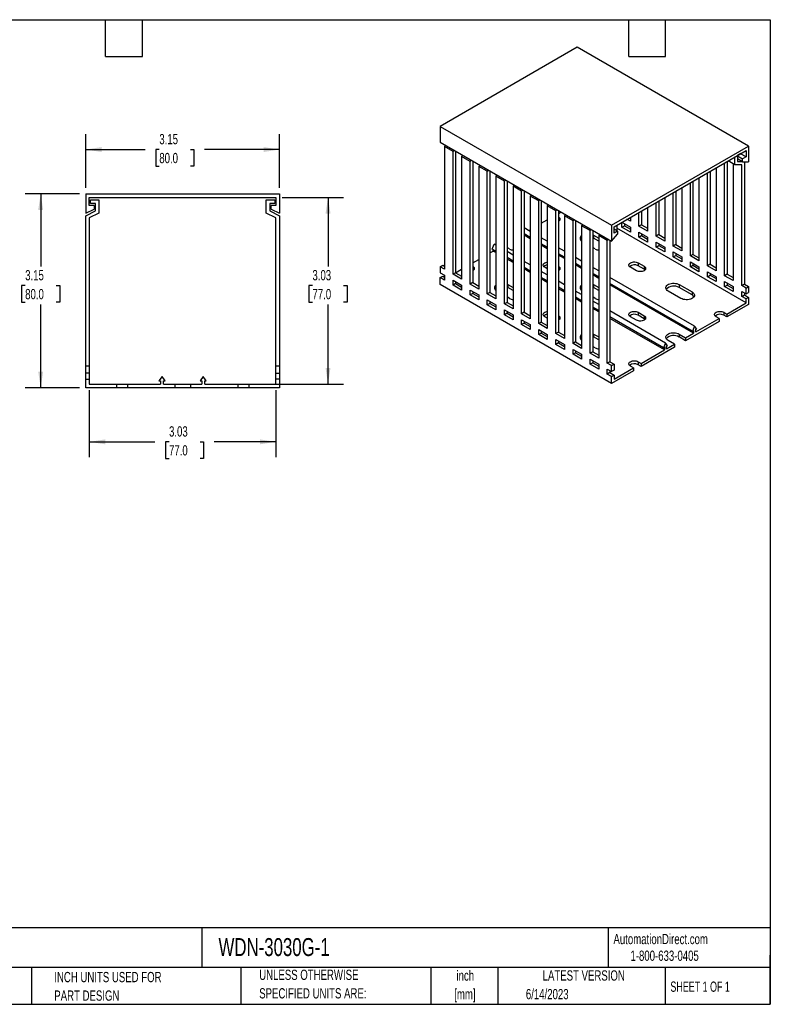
# Model space of a CAD drawing. Header units: inches. Extents: x 0.5 to 21.5, y 0.5 to 16.5.
# Tile 2 of 2: x 9.3 to 21.5, y 0.5 to 16.5. Entities that reach past the tile are written whole.
import ezdxf

# ---------------------------------------------------------------- set-up
doc = ezdxf.new("R2010")
doc.units = ezdxf.units.IN
doc.header["$LTSCALE"] = 2
doc.header["$MEASUREMENT"] = 0
doc.layers.add('DIMENSIONS', color=140, linetype='Continuous', lineweight=25)
doc.layers.add('TEXT', color=140, linetype='Continuous', lineweight=25)
doc.styles.add('SLDTEXTSTYLE0', font='TXT', dxfattribs={"width": 0.7})
doc.styles.add('SLDTEXTSTYLE1', font='TXT', dxfattribs={"width": 0.65})
doc.dimstyles.new('SLDDIMSTYLE1', dxfattribs={"dimtxt": 0.169922, "dimasz": 0.26, "dimexe": 0, "dimexo": 0.0625, "dimgap": 0.04248, "dimtad": 0, "dimtih": 1, "dimtoh": 1, "dimrnd": 1e-09, "dimzin": 12, "dimdsep": 46, "dimtxsty": 'SLDTEXTSTYLE0', "dimsah": 1, "dimcen": 0.09, "dimadec": 0, "dimazin": 3, "dimtfac": 1, "dimtofl": 0, "dimtmove": 0, "dimatfit": 3, "dimfxl": 0, "dimfrac": 2, "dimtolj": 1, "dimtzin": 12, "dimarcsym": 0})

# ---------------------------------------------------------------- blocks, each defined once
blk = doc.blocks.new('SW_NOTE_0')
at = {"layer": 'TEXT', "color": 0, "char_height": 0.1667, "attachment_point": 2, "style": 'SLDTEXTSTYLE0'}
for s, insert in [('inch', (0.25, 0.215)), ('[mm]', (0.244, -0.086))]:
    blk.add_mtext(s, dxfattribs=dict(at, insert=insert))
blk = doc.blocks.new('SW_NOTE_0_1')
at = {"layer": 'TEXT', "color": 0, "char_height": 0.16667, "attachment_point": 1, "style": 'SLDTEXTSTYLE0'}
for s, insert in [('UNLESS OTHERWISE', (0, 0.215)), ('SPECIFIED UNITS ARE:', (0, -0.086))]:
    blk.add_mtext(s, dxfattribs=dict(at, insert=insert))
blk = doc.blocks.new('SW_NOTE_0_5')
at = {"layer": 'TEXT', "color": 0, "char_height": 0.16667, "attachment_point": 1, "style": 'SLDTEXTSTYLE0'}
for s, insert in [('INCH UNITS USED FOR', (0, 0.215)), ('PART DESIGN', (0, -0.086))]:
    blk.add_mtext(s, dxfattribs=dict(at, insert=insert))
blk = doc.blocks.new('_D_3')
at = {"layer": 'DIMENSIONS'}
for p, q in [((10.437, 10.479), (10.437, 9.39)), ((13.468, 10.479), (13.468, 9.39)), ((10.437, 9.64), (11.501, 9.64)), ((11.732, 9.64), (11.675, 9.64)), ((11.675, 9.64), (11.675, 9.37)), ((12.237, 9.64), (12.294, 9.64)), ((12.294, 9.64), (12.294, 9.37)), ((13.468, 9.64), (12.467, 9.64)), ((11.675, 9.37), (11.732, 9.37)), ((12.294, 9.37), (12.237, 9.37))]:
    blk.add_line(p, q, dxfattribs=at)
for points in [[(10.437, 9.64), (10.697, 9.6), (10.697, 9.68)], [(13.468, 9.64), (13.208, 9.68), (13.208, 9.6)]]:
    blk.add_solid(points, dxfattribs=at)
at = {"layer": 'DIMENSIONS', "char_height": 0.1667, "attachment_point": 1, "style": 'SLDTEXTSTYLE0'}
for s, insert in [('3.03', (11.732, 9.893)), ('77.0', (11.732, 9.585))]:
    blk.add_mtext(s, dxfattribs=dict(at, insert=insert))
blk = doc.blocks.new('_D_4')
at = {"layer": 'DIMENSIONS'}
for p, q in [((13.568, 13.61), (14.565, 13.61)), ((14.315, 13.61), (14.315, 12.487)), ((14.062, 12.179), (14.005, 12.179)), ((14.005, 12.179), (14.005, 11.909)), ((14.567, 12.179), (14.624, 12.179)), ((14.624, 12.179), (14.624, 11.909)), ((14.005, 11.909), (14.062, 11.909)), ((14.315, 10.579), (14.315, 11.871)), ((14.624, 11.909), (14.567, 11.909)), ((12.364, 10.579), (14.565, 10.579))]:
    blk.add_line(p, q, dxfattribs=at)
for points in [[(14.315, 13.61), (14.275, 13.35), (14.355, 13.35)], [(14.315, 10.579), (14.355, 10.839), (14.275, 10.839)]]:
    blk.add_solid(points, dxfattribs=at)
at = {"layer": 'DIMENSIONS', "char_height": 0.1667, "attachment_point": 1, "style": 'SLDTEXTSTYLE0'}
for s, insert in [('3.03', (14.062, 12.432)), ('77.0', (14.062, 12.124))]:
    blk.add_mtext(s, dxfattribs=dict(at, insert=insert))
blk = doc.blocks.new('_D_5')
at = {"layer": 'DIMENSIONS'}
for p, q in [((10.378, 13.77), (10.378, 14.64)), ((13.528, 13.77), (13.528, 14.64)), ((10.378, 14.39), (11.344, 14.39)), ((11.574, 14.39), (11.517, 14.39)), ((11.517, 14.39), (11.517, 14.12)), ((12.079, 14.39), (12.136, 14.39)), ((12.136, 14.39), (12.136, 14.12)), ((13.528, 14.39), (12.31, 14.39)), ((11.517, 14.12), (11.574, 14.12)), ((12.136, 14.12), (12.079, 14.12))]:
    blk.add_line(p, q, dxfattribs=at)
for points in [[(10.378, 14.39), (10.638, 14.35), (10.638, 14.43)], [(13.528, 14.39), (13.268, 14.43), (13.268, 14.35)]]:
    blk.add_solid(points, dxfattribs=at)
at = {"layer": 'DIMENSIONS', "char_height": 0.1667, "attachment_point": 1, "style": 'SLDTEXTSTYLE0'}
for s, insert in [('3.15', (11.574, 14.643)), ('80.0', (11.574, 14.335))]:
    blk.add_mtext(s, dxfattribs=dict(at, insert=insert))
blk = doc.blocks.new('_D_6')
at = {"layer": 'DIMENSIONS'}
for p, q in [((10.278, 13.67), (9.397, 13.67)), ((9.647, 13.67), (9.647, 12.487)), ((9.395, 12.179), (9.338, 12.179)), ((9.338, 12.179), (9.338, 11.909)), ((9.9, 12.179), (9.957, 12.179)), ((9.957, 12.179), (9.957, 11.909)), ((9.338, 11.909), (9.395, 11.909)), ((9.647, 10.52), (9.647, 11.871)), ((9.957, 11.909), (9.9, 11.909)), ((10.278, 10.52), (9.397, 10.52))]:
    blk.add_line(p, q, dxfattribs=at)
for points in [[(9.647, 13.67), (9.607, 13.41), (9.687, 13.41)], [(9.647, 10.52), (9.687, 10.78), (9.607, 10.78)]]:
    blk.add_solid(points, dxfattribs=at)
at = {"layer": 'DIMENSIONS', "char_height": 0.1667, "attachment_point": 1, "style": 'SLDTEXTSTYLE0'}
for s, insert in [('3.15', (9.395, 12.432)), ('80.0', (9.395, 12.124))]:
    blk.add_mtext(s, dxfattribs=dict(at, insert=insert))

msp = doc.modelspace()

# ---------------------------------------------------------------- linework, layer by layer
for p, q in [((18.364, 16.053), (16.137, 14.767)), ((21.148, 14.446), (18.364, 16.053)), ((16.137, 14.767), (18.921, 13.16)), ((16.137, 14.767), (16.137, 14.51)), ((16.137, 14.51), (18.921, 12.903)), ((16.225, 14.459), (16.207, 14.438)), ((16.207, 14.438), (16.207, 12.445)), ((16.346, 14.357), (16.207, 14.438)), ((18.921, 13.16), (21.148, 14.446)), ((21.148, 14.446), (21.148, 14.189)), ((16.346, 14.357), (16.365, 14.379)), ((16.346, 12.364), (16.346, 14.357)), ((16.396, 14.361), (16.388, 14.352)), ((16.388, 14.352), (16.388, 12.388)), ((16.504, 14.298), (16.485, 14.277)), ((16.485, 14.277), (16.485, 12.284)), ((16.624, 14.197), (16.485, 14.277)), ((18.963, 13.136), (21.106, 14.374)), ((20.925, 14.143), (20.925, 14.269)), ((21.023, 14.325), (20.967, 14.293)), ((20.967, 14.293), (20.967, 14.197)), ((20.967, 14.285), (21.051, 14.237)), ((21.106, 14.269), (21.016, 14.321)), ((21.023, 14.325), (21.023, 14.325)), ((21.106, 14.269), (21.051, 14.237)), ((21.106, 14.374), (21.106, 14.269)), ((16.624, 14.197), (16.643, 14.218)), ((16.624, 12.204), (16.624, 14.197)), ((16.674, 14.2), (16.666, 14.191)), ((16.666, 14.191), (16.666, 12.228)), ((16.782, 14.138), (16.764, 14.116)), ((16.764, 14.116), (16.764, 12.123)), ((16.903, 14.036), (16.764, 14.116)), ((20.619, 14.092), (20.619, 12.421)), ((20.758, 12.34), (20.758, 14.173)), ((20.8, 14.197), (20.8, 12.364)), ((20.925, 14.143), (20.816, 14.206)), ((20.898, 14.159), (20.898, 12.26)), ((21.037, 14.143), (20.925, 14.143)), ((21.051, 14.189), (20.967, 14.237)), ((20.967, 14.197), (21.037, 14.197)), ((21.037, 12.179), (21.037, 14.143)), ((21.051, 14.189), (21.051, 14.237)), ((21.051, 14.189), (21.148, 14.189)), ((21.079, 14.189), (21.079, 12.204)), ((16.903, 14.036), (16.921, 14.057)), ((16.903, 12.043), (16.903, 14.036)), ((16.952, 14.039), (16.944, 14.03)), ((16.944, 14.03), (16.944, 12.067)), ((17.06, 13.977), (17.042, 13.956)), ((17.042, 13.956), (17.042, 11.963)), ((17.181, 13.875), (17.042, 13.956)), ((20.341, 13.932), (20.341, 12.581)), ((20.48, 12.501), (20.48, 14.012)), ((20.522, 14.036), (20.522, 12.525)), ((17.181, 13.875), (17.2, 13.897)), ((17.181, 11.882), (17.181, 13.875)), ((17.231, 13.879), (17.223, 13.87)), ((17.223, 13.87), (17.223, 11.906)), ((17.339, 13.816), (17.32, 13.795)), ((17.32, 13.795), (17.32, 11.802)), ((17.459, 13.715), (17.32, 13.795)), ((20.062, 13.771), (20.062, 12.742)), ((20.202, 12.662), (20.202, 13.851)), ((20.243, 13.875), (20.243, 12.686)), ((10.378, 13.67), (10.378, 13.355)), ((10.378, 13.67), (13.528, 13.67)), ((10.437, 13.483), (10.437, 13.61)), ((10.437, 13.61), (13.468, 13.61)), ((13.468, 13.61), (13.468, 13.483)), ((13.528, 13.67), (13.528, 13.355)), ((17.459, 13.715), (17.478, 13.736)), ((17.459, 11.721), (17.459, 13.715)), ((17.509, 13.718), (17.501, 13.709)), ((17.501, 13.709), (17.501, 11.746)), ((17.617, 13.656), (17.599, 13.634)), ((17.599, 13.634), (17.599, 11.641)), ((17.738, 13.554), (17.599, 13.634)), ((19.784, 13.61), (19.784, 12.903)), ((19.923, 12.822), (19.923, 13.691)), ((19.965, 13.715), (19.965, 12.846)), ((10.516, 13.483), (10.437, 13.483)), ((10.457, 13.512), (10.457, 13.571)), ((10.457, 13.571), (10.594, 13.571)), ((10.535, 13.512), (10.457, 13.512)), ((10.516, 13.483), (10.516, 13.423)), ((10.535, 13.394), (10.535, 13.512)), ((10.594, 13.571), (10.594, 13.357)), ((13.311, 13.357), (13.311, 13.571)), ((13.311, 13.571), (13.449, 13.571)), ((13.449, 13.512), (13.37, 13.512)), ((13.37, 13.512), (13.37, 13.394)), ((13.39, 13.423), (13.39, 13.483)), ((13.468, 13.483), (13.39, 13.483)), ((13.449, 13.571), (13.449, 13.512)), ((17.738, 13.554), (17.756, 13.575)), ((17.738, 11.561), (17.738, 13.554)), ((17.788, 13.557), (17.78, 13.548)), ((17.78, 13.548), (17.78, 11.585)), ((17.896, 13.495), (17.877, 13.474)), ((17.877, 13.474), (17.877, 11.48)), ((18.016, 13.393), (17.877, 13.474)), ((19.506, 13.449), (19.506, 13.063)), ((19.645, 12.983), (19.645, 13.53)), ((19.687, 13.554), (19.687, 13.007)), ((10.378, 13.355), (10.516, 13.423)), ((10.378, 13.315), (10.535, 13.394)), ((10.378, 10.874), (10.378, 13.315)), ((10.594, 13.357), (10.437, 13.279)), ((13.468, 13.279), (13.311, 13.357)), ((13.37, 13.394), (13.528, 13.315)), ((13.39, 13.423), (13.528, 13.355)), ((13.528, 13.315), (13.528, 10.874)), ((18.016, 13.393), (18.035, 13.415)), ((18.016, 11.4), (18.016, 13.393)), ((18.066, 13.397), (18.058, 13.387)), ((18.058, 13.387), (18.058, 11.424)), ((18.058, 13.353), (18.1, 13.377)), ((18.174, 13.334), (18.155, 13.313)), ((18.155, 13.313), (18.155, 11.32)), ((18.295, 13.232), (18.155, 13.313)), ((19.213, 13.281), (19.227, 13.272)), ((19.227, 13.289), (19.227, 13.224)), ((19.366, 13.144), (19.366, 13.369)), ((19.408, 13.393), (19.408, 13.168)), ((10.437, 13.279), (10.437, 10.874)), ((13.468, 10.874), (13.468, 13.279)), ((17.78, 13.192), (17.877, 13.248)), ((18.295, 13.232), (18.313, 13.254)), ((18.295, 11.239), (18.295, 13.232)), ((18.344, 13.236), (18.336, 13.227)), ((18.336, 13.227), (18.336, 11.263)), ((18.452, 13.174), (18.434, 13.152)), ((18.434, 13.152), (18.434, 11.159)), ((18.573, 13.072), (18.434, 13.152)), ((18.921, 13.16), (18.921, 12.903)), ((18.963, 13.032), (18.963, 13.136)), ((19.005, 13.16), (19.005, 13.072)), ((19.088, 13.208), (19.227, 13.128)), ((19.088, 13.128), (19.088, 13.208)), ((19.088, 13.128), (19.13, 13.152)), ((19.227, 13.047), (19.088, 13.128)), ((19.13, 13.184), (19.13, 13.152)), ((19.13, 13.152), (19.227, 13.095)), ((19.227, 13.224), (19.171, 13.256)), ((19.227, 13.128), (19.227, 13.047)), ((19.408, 13.168), (19.366, 13.144)), ((19.506, 13.063), (19.366, 13.144)), ((19.408, 13.168), (19.506, 13.112)), ((17.599, 13.06), (17.501, 13.117)), ((17.599, 12.963), (17.501, 13.019)), ((17.599, 12.94), (17.501, 12.996)), ((17.575, 13.074), (17.599, 13.087)), ((18.573, 13.072), (18.592, 13.093)), ((18.573, 11.079), (18.573, 13.072)), ((18.623, 13.075), (18.615, 13.066)), ((18.615, 13.066), (18.615, 11.103)), ((18.615, 13.006), (18.629, 12.999)), ((18.629, 12.999), (18.712, 12.951)), ((18.629, 12.999), (18.629, 12.951)), ((18.731, 13.013), (18.712, 12.991)), ((18.712, 12.991), (18.712, 10.998)), ((18.851, 12.911), (18.712, 12.991)), ((18.921, 12.903), (19.018, 13.015)), ((19.018, 13.064), (18.963, 13.096)), ((19.018, 13.064), (18.963, 13.032)), ((21.106, 11.898), (19.005, 13.112)), ((19.018, 13.064), (19.018, 13.015)), ((19.366, 13.047), (19.506, 12.967)), ((19.366, 12.967), (19.366, 13.047)), ((19.366, 12.967), (19.408, 12.991)), ((19.506, 12.887), (19.366, 12.967)), ((19.408, 13.023), (19.408, 12.991)), ((19.408, 12.991), (19.506, 12.935)), ((19.506, 12.967), (19.506, 12.887)), ((19.687, 13.007), (19.645, 12.983)), ((19.784, 12.903), (19.645, 12.983)), ((19.687, 13.007), (19.784, 12.951)), ((16.98, 12.773), (17.014, 12.852)), ((17.042, 12.835), (17.014, 12.852)), ((17.877, 12.9), (17.78, 12.956)), ((17.877, 12.802), (17.78, 12.858)), ((17.877, 12.779), (17.78, 12.835)), ((18.629, 12.951), (18.615, 12.958)), ((18.712, 12.903), (18.629, 12.951)), ((18.851, 12.911), (18.87, 12.932)), ((18.851, 10.918), (18.851, 12.911)), ((18.901, 12.914), (18.893, 12.905)), ((18.893, 12.905), (18.893, 10.942)), ((19.645, 12.887), (19.784, 12.806)), ((19.645, 12.806), (19.645, 12.887)), ((19.645, 12.806), (19.687, 12.83)), ((19.784, 12.726), (19.645, 12.806)), ((19.687, 12.862), (19.687, 12.83)), ((19.687, 12.83), (19.784, 12.774)), ((19.784, 12.806), (19.784, 12.726)), ((19.965, 12.846), (19.923, 12.822)), ((20.062, 12.742), (19.923, 12.822)), ((19.965, 12.846), (20.062, 12.79)), ((16.944, 12.71), (16.997, 12.74)), ((17.042, 12.738), (16.98, 12.773)), ((16.997, 12.74), (16.997, 12.763)), ((17.042, 12.715), (16.997, 12.74)), ((17.265, 12.774), (17.223, 12.798)), ((17.32, 12.675), (17.223, 12.731)), ((18.155, 12.739), (18.058, 12.795)), ((18.155, 12.641), (18.058, 12.697)), ((18.155, 12.618), (18.058, 12.674)), ((18.657, 12.774), (18.615, 12.798)), ((19.923, 12.726), (20.062, 12.646)), ((19.923, 12.645), (19.923, 12.726)), ((19.923, 12.645), (19.965, 12.67)), ((20.062, 12.565), (19.923, 12.645)), ((19.965, 12.702), (19.965, 12.67)), ((19.965, 12.67), (20.062, 12.613)), ((20.062, 12.646), (20.062, 12.565)), ((20.243, 12.686), (20.202, 12.662)), ((20.341, 12.581), (20.202, 12.662)), ((20.243, 12.686), (20.341, 12.629)), ((16.137, 12.485), (16.179, 12.509)), ((16.137, 12.485), (16.137, 12.388)), ((16.207, 12.445), (16.137, 12.485)), ((16.179, 12.509), (16.207, 12.493)), ((16.666, 12.549), (16.764, 12.605)), ((17.32, 12.577), (17.223, 12.633)), ((17.32, 12.554), (17.223, 12.61)), ((17.599, 12.514), (17.501, 12.57)), ((18.434, 12.578), (18.336, 12.635)), ((18.434, 12.48), (18.336, 12.537)), ((18.434, 12.457), (18.336, 12.514)), ((19.353, 12.549), (19.45, 12.493)), ((19.353, 12.549), (19.353, 12.501)), ((19.45, 12.445), (19.353, 12.501)), ((19.45, 12.493), (19.45, 12.445)), ((20.202, 12.565), (20.341, 12.485)), ((20.202, 12.485), (20.202, 12.565)), ((20.202, 12.485), (20.243, 12.509)), ((20.341, 12.404), (20.202, 12.485)), ((20.243, 12.541), (20.243, 12.509)), ((20.243, 12.509), (20.341, 12.453)), ((20.341, 12.485), (20.341, 12.404)), ((20.522, 12.525), (20.48, 12.501)), ((20.619, 12.421), (20.48, 12.501)), ((20.522, 12.525), (20.619, 12.469)), ((16.137, 12.388), (16.207, 12.348)), ((16.137, 12.308), (16.179, 12.332)), ((16.179, 12.332), (16.207, 12.316)), ((16.207, 12.348), (16.207, 12.268)), ((16.388, 12.388), (16.346, 12.364)), ((16.485, 12.284), (16.346, 12.364)), ((16.388, 12.388), (16.485, 12.445)), ((16.388, 12.388), (16.485, 12.332)), ((17.599, 12.416), (17.501, 12.472)), ((17.599, 12.393), (17.501, 12.449)), ((17.877, 12.353), (17.78, 12.41)), ((17.877, 12.453), (17.835, 12.477)), ((18.712, 12.418), (18.615, 12.474)), ((18.712, 12.32), (18.615, 12.376)), ((18.712, 12.297), (18.615, 12.353)), ((19.325, 12.42), (19.227, 12.477)), ((20.48, 12.404), (20.619, 12.324)), ((20.48, 12.324), (20.48, 12.404)), ((20.48, 12.324), (20.522, 12.348)), ((20.619, 12.244), (20.48, 12.324)), ((20.522, 12.38), (20.522, 12.348)), ((20.522, 12.348), (20.619, 12.292)), ((20.619, 12.324), (20.619, 12.244)), ((20.8, 12.364), (20.758, 12.34)), ((20.898, 12.26), (20.758, 12.34)), ((20.8, 12.364), (20.898, 12.308)), ((16.137, 12.195), (16.137, 12.308)), ((16.207, 12.268), (16.137, 12.308)), ((18.921, 10.588), (16.137, 12.195)), ((16.346, 12.268), (16.485, 12.187)), ((16.346, 12.187), (16.346, 12.268)), ((16.388, 12.212), (16.346, 12.187)), ((16.485, 12.107), (16.346, 12.187)), ((16.388, 12.244), (16.388, 12.212)), ((16.388, 12.212), (16.485, 12.155)), ((16.485, 12.187), (16.485, 12.107)), ((16.666, 12.228), (16.624, 12.204)), ((16.764, 12.123), (16.624, 12.204)), ((16.666, 12.228), (16.764, 12.171)), ((17.223, 12.202), (17.237, 12.195)), ((17.237, 12.195), (17.32, 12.147)), ((17.237, 12.195), (17.237, 12.147)), ((17.877, 12.255), (17.78, 12.312)), ((17.877, 12.232), (17.78, 12.289)), ((18.155, 12.193), (18.058, 12.249)), ((18.615, 12.202), (18.629, 12.195)), ((18.629, 12.195), (18.712, 12.147)), ((18.629, 12.195), (18.629, 12.147)), ((20.271, 11.518), (18.893, 12.313)), ((20.237, 11.44), (18.893, 12.215)), ((20.255, 11.406), (18.893, 12.192)), ((20.021, 12.195), (20.229, 12.075)), ((20.021, 12.195), (20.021, 12.147)), ((20.758, 12.244), (20.898, 12.163)), ((20.758, 12.163), (20.758, 12.244)), ((20.758, 12.163), (20.8, 12.187)), ((20.898, 12.083), (20.758, 12.163)), ((20.8, 12.22), (20.8, 12.187)), ((20.8, 12.187), (20.898, 12.131)), ((20.898, 12.163), (20.898, 12.083)), ((21.079, 12.204), (21.037, 12.179)), ((21.106, 12.139), (21.037, 12.179)), ((21.079, 12.204), (21.148, 12.163)), ((21.106, 12.139), (21.148, 12.163)), ((21.148, 12.163), (21.148, 12.067)), ((16.624, 12.107), (16.764, 12.027)), ((16.624, 12.027), (16.624, 12.107)), ((16.666, 12.051), (16.624, 12.027)), ((16.764, 11.946), (16.624, 12.027)), ((16.666, 12.083), (16.666, 12.051)), ((16.666, 12.051), (16.764, 11.995)), ((16.764, 12.027), (16.764, 11.946)), ((16.944, 12.067), (16.903, 12.043)), ((17.042, 11.963), (16.903, 12.043)), ((16.944, 12.067), (17.042, 12.011)), ((17.237, 12.147), (17.223, 12.154)), ((17.32, 12.099), (17.237, 12.147)), ((18.155, 12.095), (18.058, 12.151)), ((18.155, 12.072), (18.058, 12.128)), ((18.434, 12.032), (18.336, 12.088)), ((18.629, 12.147), (18.615, 12.154)), ((18.712, 12.099), (18.629, 12.147)), ((20.049, 11.971), (19.84, 12.091)), ((20.229, 12.027), (20.021, 12.147)), ((20.229, 12.075), (20.229, 12.027)), ((21.037, 12.083), (21.106, 12.043)), ((21.037, 12.003), (21.037, 12.083)), ((21.037, 12.003), (21.079, 12.027)), ((21.106, 11.962), (21.037, 12.003)), ((21.079, 12.059), (21.079, 12.027)), ((21.079, 12.027), (21.148, 11.987)), ((21.106, 12.043), (21.106, 12.139)), ((21.106, 12.043), (21.148, 12.067)), ((16.903, 11.946), (17.042, 11.866)), ((16.903, 11.866), (16.903, 11.946)), ((16.944, 11.89), (16.903, 11.866)), ((17.042, 11.786), (16.903, 11.866)), ((16.944, 11.922), (16.944, 11.89)), ((16.944, 11.89), (17.042, 11.834)), ((17.042, 11.866), (17.042, 11.786)), ((17.223, 11.906), (17.181, 11.882)), ((17.32, 11.802), (17.181, 11.882)), ((17.265, 11.971), (17.223, 11.995)), ((17.223, 11.906), (17.32, 11.85)), ((18.434, 11.934), (18.336, 11.99)), ((18.434, 11.911), (18.336, 11.967)), ((18.657, 11.971), (18.615, 11.995)), ((18.712, 11.871), (18.615, 11.927)), ((20.793, 11.717), (21.106, 11.898)), ((21.148, 11.874), (20.793, 11.669)), ((21.148, 11.987), (21.106, 11.962)), ((21.106, 11.898), (21.106, 11.962)), ((21.148, 11.987), (21.148, 11.874)), ((17.181, 11.786), (17.32, 11.705)), ((17.181, 11.705), (17.181, 11.786)), ((17.223, 11.729), (17.181, 11.705)), ((17.32, 11.625), (17.181, 11.705)), ((17.223, 11.762), (17.223, 11.729)), ((17.223, 11.729), (17.32, 11.673)), ((17.32, 11.705), (17.32, 11.625)), ((17.501, 11.746), (17.459, 11.721)), ((17.599, 11.641), (17.459, 11.721)), ((17.501, 11.746), (17.599, 11.689)), ((18.712, 11.773), (18.615, 11.83)), ((18.712, 11.75), (18.615, 11.807)), ((19.798, 11.244), (18.893, 11.767)), ((19.353, 11.746), (19.45, 11.689)), ((19.353, 11.746), (19.353, 11.697)), ((19.45, 11.641), (19.353, 11.697)), ((19.45, 11.689), (19.45, 11.641)), ((20.744, 11.746), (20.793, 11.717)), ((20.744, 11.746), (20.744, 11.697)), ((20.793, 11.669), (20.744, 11.697)), ((20.793, 11.717), (20.793, 11.669)), ((17.459, 11.625), (17.599, 11.545)), ((17.459, 11.545), (17.459, 11.625)), ((17.501, 11.569), (17.459, 11.545)), ((17.599, 11.464), (17.459, 11.545)), ((17.501, 11.601), (17.501, 11.569)), ((17.501, 11.569), (17.599, 11.512)), ((17.599, 11.545), (17.599, 11.464)), ((17.78, 11.585), (17.738, 11.561)), ((17.877, 11.48), (17.738, 11.561)), ((17.78, 11.585), (17.877, 11.529)), ((17.877, 11.649), (17.835, 11.673)), ((19.764, 11.166), (18.893, 11.669)), ((19.781, 11.133), (18.893, 11.646)), ((19.325, 11.617), (19.227, 11.673)), ((20.668, 11.597), (20.125, 11.283)), ((20.288, 11.426), (20.668, 11.645)), ((20.668, 11.645), (20.619, 11.673)), ((20.668, 11.645), (20.668, 11.597)), ((17.738, 11.464), (17.877, 11.384)), ((17.738, 11.384), (17.738, 11.464)), ((17.78, 11.408), (17.738, 11.384)), ((17.877, 11.304), (17.738, 11.384)), ((17.78, 11.44), (17.78, 11.408)), ((17.78, 11.408), (17.877, 11.352)), ((17.877, 11.384), (17.877, 11.304)), ((18.058, 11.424), (18.016, 11.4)), ((18.155, 11.32), (18.016, 11.4)), ((18.058, 11.424), (18.155, 11.368)), ((18.615, 11.399), (18.629, 11.392)), ((18.629, 11.392), (18.712, 11.344)), ((18.629, 11.392), (18.629, 11.344)), ((20.021, 11.392), (20.125, 11.332)), ((20.021, 11.392), (20.021, 11.344)), ((20.125, 11.332), (20.255, 11.406)), ((20.271, 11.518), (20.237, 11.44)), ((20.237, 11.44), (20.255, 11.45)), ((20.255, 11.45), (20.255, 11.406)), ((20.306, 11.479), (20.271, 11.518)), ((20.288, 11.469), (20.306, 11.479)), ((20.288, 11.426), (20.288, 11.469)), ((18.016, 11.304), (18.155, 11.223)), ((18.016, 11.223), (18.016, 11.304)), ((18.058, 11.247), (18.016, 11.223)), ((18.155, 11.143), (18.016, 11.223)), ((18.058, 11.279), (18.058, 11.247)), ((18.058, 11.247), (18.155, 11.191)), ((18.155, 11.223), (18.155, 11.143)), ((18.336, 11.263), (18.295, 11.239)), ((18.434, 11.159), (18.295, 11.239)), ((18.336, 11.263), (18.434, 11.207)), ((18.629, 11.344), (18.615, 11.351)), ((18.712, 11.296), (18.629, 11.344)), ((19.798, 11.244), (19.764, 11.166)), ((19.832, 11.206), (19.798, 11.244)), ((19.815, 11.152), (19.944, 11.227)), ((19.815, 11.196), (19.832, 11.206)), ((19.944, 11.227), (19.84, 11.287)), ((19.944, 11.227), (19.944, 11.179)), ((20.125, 11.283), (20.021, 11.344)), ((20.125, 11.332), (20.125, 11.283)), ((18.295, 11.143), (18.434, 11.063)), ((18.295, 11.063), (18.295, 11.143)), ((18.336, 11.087), (18.295, 11.063)), ((18.434, 10.982), (18.295, 11.063)), ((18.336, 11.119), (18.336, 11.087)), ((18.336, 11.087), (18.434, 11.03)), ((18.434, 11.063), (18.434, 10.982)), ((18.615, 11.103), (18.573, 11.079)), ((18.712, 10.998), (18.573, 11.079)), ((18.657, 11.167), (18.615, 11.191)), ((18.615, 11.103), (18.712, 11.046)), ((19.944, 11.179), (19.401, 10.866)), ((19.401, 10.914), (19.781, 11.133)), ((19.764, 11.166), (19.781, 11.177)), ((19.781, 11.177), (19.781, 11.133)), ((19.815, 11.152), (19.815, 11.196)), ((18.573, 10.982), (18.712, 10.902)), ((18.573, 10.902), (18.573, 10.982)), ((18.615, 10.926), (18.573, 10.902)), ((18.712, 10.821), (18.573, 10.902)), ((18.615, 10.958), (18.615, 10.926)), ((18.615, 10.926), (18.712, 10.87)), ((18.712, 10.902), (18.712, 10.821)), ((18.893, 10.942), (18.851, 10.918)), ((18.921, 10.878), (18.851, 10.918)), ((18.893, 10.942), (18.963, 10.902)), ((18.921, 10.878), (18.963, 10.902)), ((18.963, 10.902), (18.963, 10.805)), ((19.353, 10.942), (19.401, 10.914)), ((19.353, 10.942), (19.353, 10.894)), ((19.401, 10.866), (19.353, 10.894)), ((19.401, 10.914), (19.401, 10.866)), ((10.378, 10.756), (10.378, 10.874)), ((10.378, 10.874), (10.437, 10.874)), ((10.437, 10.756), (10.378, 10.756)), ((10.378, 10.658), (10.378, 10.756)), ((10.437, 10.874), (10.437, 10.756)), ((10.437, 10.756), (10.437, 10.658)), ((13.468, 10.874), (13.528, 10.874)), ((13.468, 10.756), (13.468, 10.874)), ((13.468, 10.756), (13.528, 10.756)), ((13.468, 10.658), (13.468, 10.756)), ((13.528, 10.874), (13.528, 10.756)), ((13.528, 10.756), (13.528, 10.658)), ((18.851, 10.821), (18.921, 10.781)), ((18.851, 10.741), (18.851, 10.821)), ((18.893, 10.765), (18.851, 10.741)), ((18.921, 10.701), (18.851, 10.741)), ((18.893, 10.797), (18.893, 10.765)), ((18.893, 10.765), (18.963, 10.725)), ((18.921, 10.781), (18.921, 10.878)), ((18.963, 10.805), (18.921, 10.781)), ((19.276, 10.793), (18.921, 10.588)), ((18.921, 10.701), (18.963, 10.725)), ((18.963, 10.661), (19.276, 10.842)), ((18.963, 10.725), (18.963, 10.661)), ((19.276, 10.842), (19.227, 10.87)), ((19.276, 10.842), (19.276, 10.793)), ((10.378, 10.52), (10.378, 10.658)), ((10.378, 10.658), (10.437, 10.658)), ((10.437, 10.658), (10.437, 10.579)), ((10.437, 10.579), (10.88, 10.579)), ((10.88, 10.579), (10.88, 10.52)), ((10.88, 10.579), (11.057, 10.579)), ((11.057, 10.579), (11.057, 10.52)), ((11.057, 10.579), (11.594, 10.579)), ((11.618, 10.703), (11.569, 10.632)), ((11.569, 10.632), (11.594, 10.632)), ((11.594, 10.632), (11.594, 10.579)), ((11.667, 10.632), (11.618, 10.703)), ((11.642, 10.632), (11.667, 10.632)), ((11.642, 10.579), (11.642, 10.632)), ((11.642, 10.579), (11.825, 10.579)), ((11.825, 10.579), (11.825, 10.52)), ((11.825, 10.579), (12.081, 10.579)), ((12.081, 10.579), (12.264, 10.579)), ((12.081, 10.579), (12.081, 10.52)), ((12.287, 10.703), (12.239, 10.632)), ((12.239, 10.632), (12.264, 10.632)), ((12.264, 10.632), (12.264, 10.579)), ((12.336, 10.632), (12.287, 10.703)), ((12.311, 10.632), (12.336, 10.632)), ((12.311, 10.579), (12.311, 10.632)), ((12.311, 10.579), (12.848, 10.579)), ((12.848, 10.579), (12.848, 10.52)), ((12.848, 10.579), (13.026, 10.579)), ((13.026, 10.579), (13.026, 10.52)), ((13.026, 10.579), (13.468, 10.579)), ((13.468, 10.579), (13.468, 10.658)), ((13.528, 10.658), (13.468, 10.658)), ((13.528, 10.658), (13.528, 10.52)), ((18.921, 10.588), (18.921, 10.701)), ((10.88, 10.52), (10.378, 10.52)), ((11.057, 10.52), (10.88, 10.52)), ((11.825, 10.52), (11.057, 10.52)), ((12.081, 10.52), (11.825, 10.52)), ((12.848, 10.52), (12.081, 10.52)), ((13.026, 10.52), (12.848, 10.52)), ((13.528, 10.52), (13.026, 10.52))]:
    msp.add_line(p, q)
at = {"flags": 128}
for points in [[(18.058, 13.296), (18.07, 13.287), (18.079, 13.277), (18.083, 13.266), (18.083, 13.254), (18.079, 13.243), (18.07, 13.233), (18.058, 13.224)], [(18.074, 13.236), (18.07, 13.239), (18.058, 13.248)], [(18.434, 12.941), (18.426, 12.935), (18.417, 12.923)], [(16.666, 12.493), (16.678, 12.484), (16.687, 12.474), (16.691, 12.462), (16.691, 12.451), (16.687, 12.44), (16.678, 12.429), (16.666, 12.42)], [(17.835, 12.477), (17.823, 12.486), (17.814, 12.496), (17.81, 12.507), (17.81, 12.519), (17.814, 12.53), (17.823, 12.54), (17.835, 12.549), (17.851, 12.556), (17.869, 12.561), (17.877, 12.563)], [(18.058, 12.493), (18.07, 12.484), (18.079, 12.474), (18.083, 12.462), (18.083, 12.451), (18.079, 12.44), (18.07, 12.429), (18.058, 12.42)], [(19.227, 12.477), (19.215, 12.486), (19.206, 12.496), (19.202, 12.507), (19.202, 12.519), (19.206, 12.53), (19.215, 12.54), (19.227, 12.549), (19.243, 12.556), (19.261, 12.561), (19.28, 12.564), (19.3, 12.564), (19.319, 12.561), (19.337, 12.556), (19.353, 12.549)], [(19.45, 12.493), (19.462, 12.484), (19.471, 12.474), (19.475, 12.462), (19.475, 12.451), (19.471, 12.44), (19.462, 12.429), (19.45, 12.42), (19.434, 12.413), (19.417, 12.408), (19.397, 12.406), (19.377, 12.406), (19.358, 12.408), (19.34, 12.413), (19.325, 12.42)], [(16.682, 12.433), (16.678, 12.436), (16.666, 12.445)], [(18.074, 12.433), (18.07, 12.436), (18.058, 12.445)], [(19.465, 12.433), (19.462, 12.436), (19.45, 12.445)], [(19.84, 12.091), (19.825, 12.102), (19.813, 12.113), (19.806, 12.126), (19.802, 12.14), (19.803, 12.153), (19.809, 12.167), (19.818, 12.179), (19.832, 12.19), (19.848, 12.2), (19.868, 12.208), (19.89, 12.213), (19.913, 12.216), (19.936, 12.217), (19.959, 12.215), (19.982, 12.211), (20.003, 12.204), (20.021, 12.195)], [(17.042, 12.138), (17.035, 12.131), (17.025, 12.119)], [(18.434, 12.138), (18.426, 12.131), (18.417, 12.119)], [(20.229, 12.075), (20.245, 12.064), (20.256, 12.053), (20.264, 12.04), (20.267, 12.026), (20.266, 12.013), (20.26, 11.999), (20.251, 11.987), (20.237, 11.976), (20.221, 11.966), (20.201, 11.958), (20.18, 11.953), (20.157, 11.95), (20.133, 11.949), (20.11, 11.951), (20.087, 11.955), (20.067, 11.962), (20.049, 11.971)], [(17.835, 11.673), (17.823, 11.682), (17.814, 11.692), (17.81, 11.704), (17.81, 11.715), (17.814, 11.726), (17.823, 11.737), (17.835, 11.746), (17.851, 11.753), (17.869, 11.758), (17.877, 11.759)], [(18.058, 11.689), (18.07, 11.68), (18.079, 11.67), (18.083, 11.659), (18.083, 11.647), (18.079, 11.636), (18.07, 11.626), (18.058, 11.617)], [(19.227, 11.673), (19.215, 11.682), (19.206, 11.692), (19.202, 11.704), (19.202, 11.715), (19.206, 11.726), (19.215, 11.737), (19.227, 11.746), (19.243, 11.753), (19.261, 11.758), (19.28, 11.76), (19.3, 11.76), (19.319, 11.758), (19.337, 11.753), (19.353, 11.746)], [(19.45, 11.689), (19.462, 11.68), (19.471, 11.67), (19.475, 11.659), (19.475, 11.647), (19.471, 11.636), (19.462, 11.626), (19.45, 11.617), (19.434, 11.61), (19.417, 11.605), (19.397, 11.602), (19.377, 11.602), (19.358, 11.605), (19.34, 11.61), (19.325, 11.617)], [(20.619, 11.673), (20.607, 11.682), (20.598, 11.692), (20.594, 11.704), (20.594, 11.715), (20.598, 11.726), (20.607, 11.737), (20.619, 11.746), (20.635, 11.753), (20.653, 11.758), (20.672, 11.76), (20.692, 11.76), (20.711, 11.758), (20.729, 11.753), (20.744, 11.746)], [(18.074, 11.629), (18.07, 11.632), (18.058, 11.641)], [(19.465, 11.629), (19.462, 11.632), (19.45, 11.641)], [(19.84, 11.287), (19.825, 11.298), (19.813, 11.31), (19.806, 11.323), (19.802, 11.336), (19.803, 11.35), (19.809, 11.363), (19.818, 11.376), (19.832, 11.387), (19.848, 11.397), (19.868, 11.404), (19.89, 11.41), (19.913, 11.413), (19.936, 11.414), (19.959, 11.412), (19.982, 11.407), (20.003, 11.401), (20.021, 11.392)], [(18.434, 11.334), (18.426, 11.327), (18.417, 11.316)], [(19.227, 10.87), (19.215, 10.879), (19.206, 10.889), (19.202, 10.9), (19.202, 10.912), (19.206, 10.923), (19.215, 10.933), (19.227, 10.942), (19.243, 10.949), (19.261, 10.954), (19.28, 10.957), (19.3, 10.957), (19.319, 10.954), (19.337, 10.949), (19.353, 10.942)]]:
    msp.add_lwpolyline(points, dxfattribs=at)
for centre, radius, start, end in [((18.463, 12.947), 0.0516, 124.0864, 235.9136), ((17.345, 12.92), 0.167, 241.1479, 261.4434), ((18.737, 12.92), 0.167, 241.1479, 261.4434), ((17.885, 12.42), 0.0947, 94.7438, 133.4259), ((19.291, 12.393), 0.124, 60.2418, 129.5438), ((17.071, 12.143), 0.0516, 124.0864, 235.9136), ((18.463, 12.143), 0.0516, 124.0864, 235.9136), ((19.932, 12.002), 0.17, 58.8053, 136.3472), ((20.192, 11.955), 0.081, 32.4616, 62.1282), ((17.345, 12.117), 0.167, 241.1479, 261.4434), ((18.737, 12.117), 0.167, 241.1479, 261.4434), ((17.885, 11.616), 0.0947, 94.7438, 133.4259), ((19.291, 11.589), 0.124, 60.2418, 129.5438), ((20.683, 11.589), 0.124, 60.2418, 129.5438), ((18.463, 11.34), 0.0516, 124.0864, 235.9136), ((19.932, 11.198), 0.17, 58.8053, 136.3472), ((18.737, 11.313), 0.167, 241.1479, 261.4434), ((19.291, 10.786), 0.124, 60.2418, 129.5438)]:
    msp.add_arc(centre, radius, start, end)
at = {"layer": 'TEXT'}
for p, q in [((0.5, 16.5), (21.5, 16.5)), ((10.7, 15.9), (10.7, 16.5)), ((11.3, 15.9), (11.3, 16.5)), ((19.2, 15.9), (19.2, 16.5)), ((19.8, 15.9), (19.8, 16.5)), ((21.5, 16.5), (21.5, 0.5)), ((10.7, 15.9), (11.3, 15.9)), ((19.2, 15.9), (19.8, 15.9)), ((21.5, 1.742), (0.5, 1.742)), ((12.264, 1.742), (12.264, 1.1)), ((18.864, 1.742), (18.864, 1.1)), ((21.5, 0.5), (21.5, 1.3)), ((21.5, 1.1), (0.5, 1.1)), ((9.5, 1.1), (9.5, 0.5)), ((12.896, 1.1), (12.896, 0.5)), ((15.986, 1.1), (15.986, 0.5)), ((17.072, 1.1), (17.072, 0.5)), ((19.791, 1.1), (19.791, 0.5)), ((0.5, 0.5), (21.5, 0.5))]:
    msp.add_line(p, q, dxfattribs=at)

# ---------------------------------------------------------------- block references
for name, p in [('SW_NOTE_0_5', (9.868, 0.811)), ('SW_NOTE_0_1', (13.197, 0.848)), ('SW_NOTE_0', (16.295, 0.835))]:
    msp.add_blockref(name, p, dxfattribs=at)

# ---------------------------------------------------------------- texts
for s, insert, char_height, attachment_point, style in [('AutomationDirect.com', (18.952, 1.644), 0.16667, 1, 'SLDTEXTSTYLE0'), ('WDN-3030G-1', (12.536, 1.576), 0.29167, 1, 'SLDTEXTSTYLE0'), ('1-800-633-0405', (19.228, 1.373), 0.16667, 1, 'SLDTEXTSTYLE0'), ('LATEST VERSION', (18.469, 1.052), 0.16667, 2, 'SLDTEXTSTYLE0'), ('SHEET 1 OF 1', (19.877, 0.87), 0.16667, 1, 'SLDTEXTSTYLE1'), ('6/14/2023', (17.529, 0.749), 0.1667, 1, 'SLDTEXTSTYLE0')]:
    msp.add_mtext(s, dxfattribs=dict(at, insert=insert, char_height=char_height, attachment_point=attachment_point, style=style))

# ---------------------------------------------------------------- dimensions: what is measured, and where the dimension line sits
at = {"layer": 'DIMENSIONS'}
for base, p1, p2, picture, middle in [((13.528, 14.39), (10.378, 13.67), (13.528, 13.67), '_D_5', (11.827, 14.39)), ((10.437, 9.64), (13.468, 10.579), (10.437, 10.579), '_D_3', (11.984, 9.64))]:
    dim = msp.add_linear_dim(base=base, p1=p1, p2=p2, dimstyle='SLDDIMSTYLE1', dxfattribs=at)
    dim.commit()
    dim.dimension.update_dxf_attribs({"geometry": picture, "text_midpoint": middle, "dimtype": 160})
for base, p1, p2, picture, middle in [((9.647, 10.52), (10.378, 13.67), (10.378, 10.52), '_D_6', (9.647, 12.179)), ((14.315, 10.579), (13.468, 13.61), (12.264, 10.579), '_D_4', (14.315, 12.179))]:
    dim = msp.add_linear_dim(base=base, p1=p1, p2=p2, angle=90, dimstyle='SLDDIMSTYLE1', dxfattribs=at)
    dim.commit()
    dim.dimension.update_dxf_attribs({"geometry": picture, "text_midpoint": middle, "dimtype": 160})

doc.saveas('drawing.dxf')
